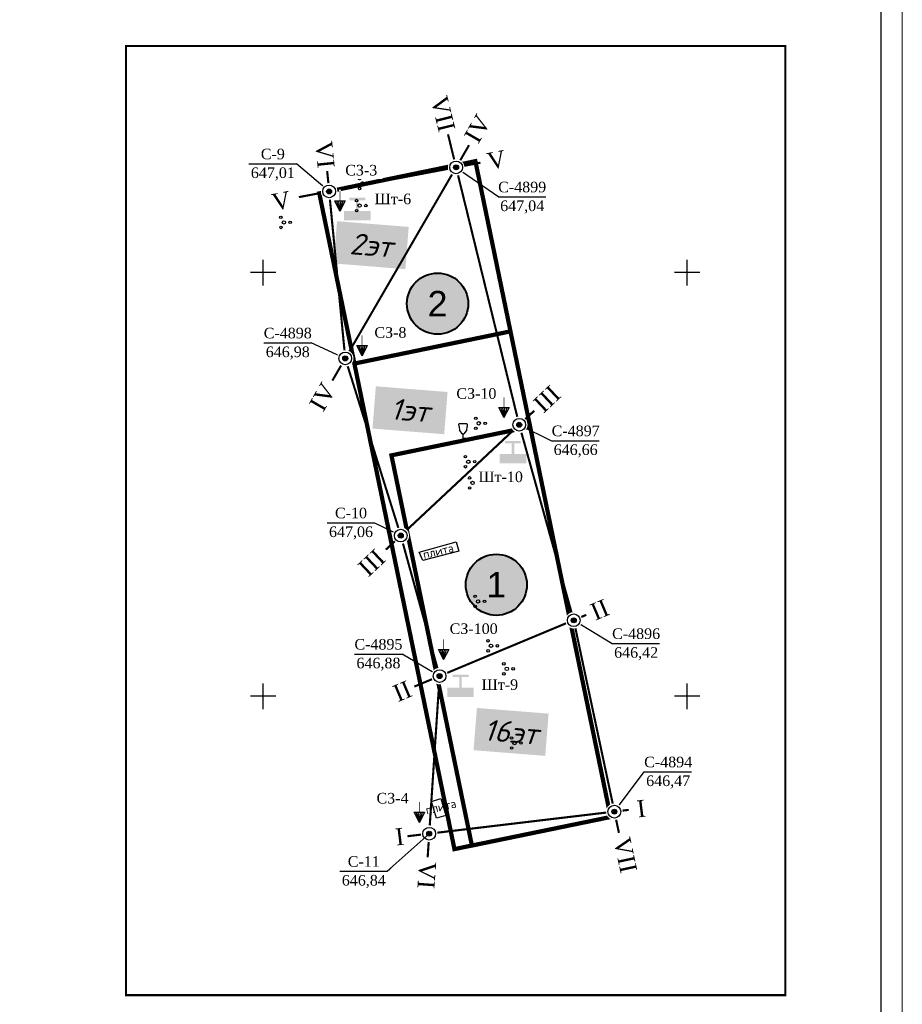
# Model space of a CAD drawing. Header units: millimetres. Extents: x -56135 to 1694203, y -446411 to -23139.
# Tile 46 of 256: x 301200 to 322021, y -146001 to -122766. Entities that reach past the tile are written whole.
import ezdxf
from ezdxf.enums import TextEntityAlignment as Align

# ---------------------------------------------------------------- set-up
doc = ezdxf.new("R2010")
doc.units = ezdxf.units.MM
doc.set_wipeout_variables(frame=1)
for name, color, linetype in [('_ГП_новая_посадка', 7, 'Continuous'), ('GRID', 7, 'Continuous'), ('Opyty', 180, 'Continuous'), ('Skv 2024', 7, 'Continuous'), ('zonder', 7, 'Continuous'), ('Деревья_мелколиственные', 7, 'Continuous'), ('Кусты_отдельно_стоящие', 7, 'Continuous'), ('ТОЛСТЫЕ_ОСНОВНЫЕ', 6, 'Continuous'), ('экспликация', 160, 'Continuous'), ('Этажность', 7, 'Continuous'), ('╤╖ъшс░ф√ 2014', 7, 'Continuous')]:
    doc.layers.add(name, color=color, linetype=linetype)
doc.layers.add('Vidovoe okno', color=7, linetype='Continuous', plot=False)
doc.layers.add('ТОНКИЕ', color=7, linetype='Continuous', lineweight=9)
doc.layers.add('штрих тротуар общий', color=251, linetype='Continuous', lineweight=13)
doc.styles.get("Standard").update_dxf_attribs({"font": 'arial.ttf'})
doc.styles.add('TOPO_D431', font='txt')
doc.styles.add('ГОСТ 2.304', font='GOST_Common.ttf')
doc.styles.add('ГП  К-2 по ППТ$0$Надпись', font='arial.ttf', dxfattribs={"height": 1})
doc.styles.add('СПДС', font='isocpeui.ttf')
doc.styles.add('стиль1', font='arial.ttf')

# ---------------------------------------------------------------- blocks, each defined once
blk = doc.blocks.new('*U42')
at = {"layer": 'ТОЛСТЫЕ_ОСНОВНЫЕ', "color": 6}
blk.add_lwpolyline([(20, 5), (1256, 5), (1256, 589), (20, 589)], close=True, dxfattribs=at)
at = {"layer": 'ТОНКИЕ'}
blk.add_lwpolyline([(0, 0), (1261, 0), (1261, 594), (0, 594)], close=True, dxfattribs=at)
blk = doc.blocks.new('71211600')
at = {"color": 0, "linetype": 'Continuous', "lineweight": -2}
for centre, radius in [((-0.71, 1.18), 0.3), ((0, 0), 0.4), ((1.5, 0), 0.3), ((-0.69, -1.19), 0.3)]:
    blk.add_circle(centre, radius, dxfattribs=at)
blk = doc.blocks.new('13110000')
at = {"color": 0, "linetype": 'Continuous', "lineweight": -2}
for points in [[(0, -3.03), (0, 2.99)], [(2.98, 0), (-2.98, 0)]]:
    blk.add_lwpolyline(points, dxfattribs=at)
at = {"color": 0, "linetype": 'Continuous', "lineweight": -2, "style": 'TOPO_D431'}
blk.add_attdef('X_TOP', text='', height=2, dxfattribs=at).set_placement((0.17, 3.63), align=Align.BOTTOM_CENTER)
blk.add_attdef('Y_LEFT', text='', height=2, dxfattribs=at).set_placement((-4.63, -0.92), align=Align.RIGHT)
blk.add_attdef('Y_RIGHT', (6.2, -0.69), '', height=2, dxfattribs=at)
blk.add_attdef('X_DOWN', text='', height=2, dxfattribs=at).set_placement((0, -5.33), align=Align.TOP_CENTER)
blk = doc.blocks.new('71133200')
at = {"color": 0, "linetype": 'Continuous', "lineweight": -2}
for p, q in [((-0.92, 3.56), (-1.02, 3.36)), ((-0.98, 2.86), (-1.02, 3.36)), ((-0.98, 2.86), (-0.86, 1.88)), ((-0.92, 3.56), (0.88, 3.56)), ((0.86, 1.88), (0.98, 2.86)), ((0.88, 3.56), (0.96, 3.4)), ((0.96, 3.4), (0.98, 2.86)), ((-0.86, 1.88), (-0.37, 1.29)), ((-0.37, 1.29), (0, 1.04)), ((0, 1.04), (0.4, 1.32)), ((0, 0), (0, 1.04)), ((0.8, 0), (0, 0)), ((0.4, 1.32), (0.86, 1.88))]:
    blk.add_line(p, q, dxfattribs=at)
at = {"color": 0, "linetype": 'Continuous', "lineweight": -2, "style": 'TOPO_D431'}
blk.add_attdef('Z', (1.95, 0.03), '', height=2, dxfattribs=at)
blk = doc.blocks.new('ГП  К-2 по ППТ$0$экспл')
at = {"layer": 'экспликация', "linetype": 'Continuous', "lineweight": 30, "true_color": 0xffffff}
h = blk.add_hatch(color=7, dxfattribs=at)
edge = h.paths.add_edge_path()
edge.add_arc((0, 0), 3.61, 0, 360)
at = {"layer": 'экспликация', "linetype": 'Continuous', "lineweight": 40}
blk.add_circle((0, 0), 3.61, dxfattribs=at)
at = {"layer": 'экспликация', "linetype": 'ByBlock', "lineweight": 15, "style": 'стиль1'}
blk.add_attdef('1', text='', height=4, dxfattribs=at).set_placement((0, 0), align=Align.MIDDLE_CENTER)
blk = doc.blocks.new('A$C53583B75')
at = {"layer": '╤╖ъшс░ф√ 2014', "color": 242}
for p, q in [((1.2, 0), (0, 2.4)), ((0, 2.4), (2.4, 2.4)), ((1.2, 0), (0.48, 2.4)), ((1.2, 0), (0.96, 2.4)), ((2.4, 2.4), (1.2, 0)), ((1.2, 0), (1.44, 2.4)), ((1.2, 0), (1.92, 2.4))]:
    blk.add_line(p, q, dxfattribs=at)
at = {"layer": '╤╖ъшс░ф√ 2014', "color": 242, "linetype": 'ByBlock', "const_width": 0.12}
blk.add_lwpolyline([(1.2, 2.4), (1.2, 4.8)], dxfattribs=at)
blk = doc.blocks.new('план')
at = {"layer": 'Opyty', "linetype": 'ByBlock'}
h = blk.add_hatch(color=0, dxfattribs=at)
h.paths.add_polyline_path([(2348802.95, 659828.58), (2348802.95, 659827.48), (2348806.08, 659827.48), (2348806.08, 659828.58)])
h.paths.add_polyline_path([(2348804.67, 659829.83), (2348805.45, 659829.83), (2348805.45, 659830.14), (2348803.58, 659830.14), (2348803.58, 659829.83), (2348804.36, 659829.83), (2348804.36, 659828.58), (2348804.67, 659828.58)])
at = {"color": 1, "const_width": 0.25}
for points in [[(2348796.86, 659866.31), (2348805.26, 659832.04)], [(2348784.74, 659839.87), (2348791.29, 659818.96)], [(2348805.26, 659832.04), (2348811.69, 659808.97)], [(2348811.69, 659808.97), (2348817.02, 659783.89)]]:
    blk.add_lwpolyline(points, dxfattribs=at)
for points, elevation in [([(2348800.69, 659862.96), (2348779.27, 659858.9)], 647.34), ([(2348795.87, 659802.39), (2348794.46, 659780.99)], 0.3)]:
    blk.add_lwpolyline(points, dxfattribs=dict(at, elevation=elevation))
for points, elevation in [([(2348793.45, 659817.01), (2348797.82, 659818.21), (2348798.13, 659817.11), (2348793.89, 659816.03), (2348793.45, 659817.01)], 647.11), ([(2348794.91, 659787.58), (2348796.03, 659787.93), (2348796.6, 659785.93), (2348795.5, 659785.63), (2348794.91, 659787.58)], 646.92)]:
    blk.add_lwpolyline(points, dxfattribs=dict(elevation=elevation))
at = {"layer": '_ГП_новая_посадка', "const_width": 0.5}
for points in [[(2348781.68, 659859.34), (2348800.09, 659863.14), (2348816.04, 659785.76), (2348797.62, 659781.97)], [(2348785.82, 659839.26), (2348804.23, 659843.06), (2348800.09, 659863.14), (2348781.68, 659859.34)], [(2348806.55, 659831.8), (2348790.19, 659828.43), (2348799.68, 659782.39), (2348816.04, 659785.76)]]:
    blk.add_lwpolyline(points, close=True, dxfattribs=at)
at = {"layer": 'Vidovoe okno', "linetype": 'ByBlock', "const_width": 0.25}
blk.add_lwpolyline([(2348758.89, 659764.74), (2348836.64, 659764.74), (2348836.64, 659876.74), (2348758.89, 659876.74)], close=True, dxfattribs=at)
at = {"layer": 'GRID', "color": 3, "xscale": 0.5, "yscale": 0.5, "zscale": 0.5}
for p in [(2348775.07, 659850), (2348825.07, 659850), (2348775.07, 659800), (2348825.07, 659800)]:
    blk.add_blockref('13110000', p, dxfattribs=at)
at = {"layer": 'Деревья_мелколиственные', "color": 0, "xscale": 0.5, "yscale": 0.5, "zscale": 0.5}
blk.add_blockref('71133200', (2348798.65, 659830.42, 646.85), dxfattribs=at)
at = {"layer": 'Кусты_отдельно_стоящие', "color": 0, "xscale": 0.5, "yscale": 0.5, "zscale": 0.5}
for p in [(2348786.78, 659860.51, -0.4), (2348786.43, 659857.9, 647.02), (2348777.5, 659855.92, 646.96), (2348800.49, 659832.21, 646.88), (2348799.26, 659827.68, 646.74), (2348799.76, 659825.18, 646.78), (2348800.41, 659811.2, 646.7), (2348801.93, 659805.96, 646.88), (2348803.8, 659803.24, 646.61), (2348804.71, 659794.49, 646.66)]:
    blk.add_blockref('71211600', p, dxfattribs=at)
at = {"layer": 'штрих тротуар общий', "linetype": 'ByBlock', "lineweight": 15}
ref = blk.add_blockref('ГП  К-2 по ППТ$0$экспл', (2348802.56, 659813.16), dxfattribs=at)
ref.add_attrib('1', '1', dxfattribs={"layer": 'экспликация', "linetype": 'ByBlock', "lineweight": 15, "height": 3, "style": 'ГП  К-2 по ППТ$0$Надпись'}).set_placement((2348802.56, 659813.16), align=Align.MIDDLE_CENTER)
at = {"layer": 'экспликация', "linetype": 'ByBlock', "lineweight": 15}
ref = blk.add_blockref('ГП  К-2 по ППТ$0$экспл', (2348795.63, 659846.33), dxfattribs=at)
ref.add_attrib('1', '2', dxfattribs={"linetype": 'ByBlock', "lineweight": 15, "height": 3, "style": 'ГП  К-2 по ППТ$0$Надпись'}).set_placement((2348795.63, 659846.33), align=Align.MIDDLE_CENTER)
at = {"char_height": 1, "attachment_point": 1, "rotation": 13.4839, "style": 'ГОСТ 2.304'}
for insert in [(2348793.81, 659817.18), (2348794.12, 659787.03)]:
    blk.add_mtext_dynamic_manual_height_columns('плита', width=4.1847, gutter_width=5, heights=[0], dxfattribs=dict(at, insert=insert))
at = {"layer": 'Этажность', "char_height": 2.5, "attachment_point": 5, "rotation": 355.4689, "line_spacing_factor": 0.444444, "style": 'СПДС', "bg_fill": 1, "box_fill_scale": 1.5, "bg_fill_color": 7, "bg_fill_true_color": 16777215, "bg_fill_transparency": 0}
for s, insert in [('2эт', (2348787.8, 659853.23)), ('1эт', (2348792.38, 659833.75)), ('16эт', (2348804.3, 659795.8))]:
    blk.add_mtext_dynamic_manual_height_columns(s, width=5.9825, gutter_width=12.5, heights=[0], dxfattribs=dict(at, insert=insert))
for points in [[(2348795.39, 659866.05), (2348794.22, 659870.83), (2348797.06, 659871.53), (2348798.24, 659866.75)], [(2348781.04, 659861.9), (2348780.65, 659865.8), (2348783.56, 659866.09), (2348783.95, 659862.19)], [(2348778.99, 659857.33), (2348775.92, 659856.73), (2348775.36, 659859.6), (2348778.42, 659860.2)], [(2348784.25, 659836.15), (2348782.29, 659832.75), (2348779.75, 659834.2), (2348781.7, 659837.6)], [(2348790.01, 659815.76), (2348787.52, 659813.42), (2348785.52, 659815.55), (2348788.01, 659817.89)], [(2348793.05, 659799.67), (2348790.82, 659798.73), (2348789.68, 659801.43), (2348791.91, 659802.37)], [(2348792.18, 659782.09), (2348790.28, 659781.85), (2348789.92, 659784.76), (2348791.83, 659784.99)], [(2348792.73, 659777.12), (2348793.02, 659781.03), (2348795.93, 659780.82), (2348795.65, 659776.91)]]:
    blk.add_wipeout(points)
for points, layer in [([(2348774.63, 659839.21), (2348774.63, 659844.21), (2348781.23, 659844.21), (2348781.23, 659839.21)], 'Skv 2024'), ([(2348786.73, 659840.07), (2348787.53, 659841.47), (2348786.84, 659841.47), (2348786.84, 659842.72), (2348786.62, 659842.72), (2348786.62, 659841.47), (2348785.97, 659841.47)], 'zonder')]:
    blk.add_wipeout(points).dxf.layer = layer
at = {"color": 1, "const_width": 0.25}
for points, elevation in [([(2348807.04, 659833.7), (2348789.52, 659817.3)], 647.11), ([(2348818.18, 659786.6), (2348792.08, 659783.49)], 0.3)]:
    blk.add_lwpolyline(points, dxfattribs=dict(at, elevation=elevation))
for points in [[(2348791.29, 659818.96), (2348795.87, 659802.39)], [(2348813.17, 659809.61), (2348792.89, 659801.15)]]:
    blk.add_lwpolyline(points, dxfattribs=at)
at = {"layer": 'Skv 2024', "color": 5}
for points in [[(2348775.13, 659841.71), (2348780.73, 659841.71)], [(2348784.74, 659839.87), (2348780.73, 659841.71)]]:
    blk.add_lwpolyline(points, dxfattribs=at)
at = {"layer": 'zonder', "linetype": 'ByBlock', "xscale": 0.5, "yscale": 0.5, "zscale": 0.5}
blk.add_blockref('A$C53583B75', (2348786.12, 659840.18, 58.3), dxfattribs=at)
at = {"color": 1, "char_height": 2, "width": 4.3261, "attachment_point": 1}
for s, insert, rotation in [('{\\fTimes New Roman|b0|i0|c0|p18;VII\\fTimes New Roman|b0|i0|c204|p18;       }', (2348796.74, 659871), 283.8319), ('{\\fTimes New Roman|b0|i0|c0|p18;VI\\fTimes New Roman|b0|i0|c204|p18;       }', (2348783.18, 659865.6), 275.7017), ('{\\fTimes New Roman|b0|i0|c0|p18;V\\fTimes New Roman|b0|i0|c204|p18;       }', (2348775.93, 659859.22), 11.086), ('{\\fTimes New Roman|b0|i0|c204|p18;I\\fTimes New Roman|b0|i0|c0|p18;V\\fTimes New Roman|b0|i0|c204|p18;       }', (2348780.4, 659834.45), 60.1502), ('\\fTimes New Roman|b0|i0|c204|p18;III       ', (2348786.07, 659815.45), 43.1802), ('\\fTimes New Roman|b0|i0|c204|p18;II       ', (2348790.16, 659801.14), 22.9073), ('\\fTimes New Roman|b0|i0|c204|p18;I       ', (2348790.54, 659784.38), 6.9507), ('{\\fTimes New Roman|b0|i0|c0|p18;VI\\fTimes New Roman|b0|i0|c204|p18;       }', (2348795.47, 659780.4), 265.8421)]:
    blk.add_mtext(s, dxfattribs=dict(at, insert=insert, rotation=rotation))
at = {"layer": 'Skv 2024', "color": 5, "char_height": 1.25, "width": 6.6916, "attachment_point": 5}
for s, insert in [('\\fTimes New Roman Cyr|b0|i0|c204|p18;С-4898', (2348777.96, 659842.85)), ('{\\fTimes New Roman|b0|i0|c204|p18;646,98}', (2348777.96, 659840.5))]:
    blk.add_mtext(s, dxfattribs=dict(at, insert=insert))
blk.add_wipeout([(2348802.52, 659867.79), (2348800.57, 659864.39), (2348798.03, 659865.84), (2348799.98, 659869.25)])
for points, layer in [([(2348772.87, 659860.33), (2348772.87, 659865.33), (2348779.48, 659865.33), (2348779.48, 659860.33)], 'Skv 2024'), ([(2348784.08, 659863.08), (2348789.12, 659863.08), (2348789.12, 659861.05), (2348784.08, 659861.05)], 'zonder')]:
    blk.add_wipeout(points).dxf.layer = layer
for points, z in [([(2348782.09, 659817.97), (2348782.09, 659822.97), (2348788.7, 659822.97), (2348788.7, 659817.97)], 647.11), ([(2348783.59, 659776.85), (2348783.59, 659781.85), (2348790.2, 659781.85), (2348790.2, 659776.85)], 0.3)]:
    blk.add_wipeout(points).translate(0, 0, z).dxf.layer = 'Skv 2024'
at = {"layer": 'Skv 2024', "color": 6}
blk.add_lwpolyline([(2348773.37, 659862.83), (2348778.98, 659862.83)], dxfattribs=at)
for points, elevation in [([(2348782.84, 659859.58), (2348778.98, 659862.83)], 647.34), ([(2348782.59, 659820.47), (2348788.2, 659820.47)], 647.11), ([(2348788.2, 659820.47), (2348791.29, 659818.96)], 647.11), ([(2348784.09, 659779.35), (2348789.7, 659779.35)], 0.3)]:
    blk.add_lwpolyline(points, dxfattribs=dict(at, elevation=elevation))
at = {"color": 1, "insert": (2348798.68, 659866.09), "char_height": 2, "width": 4.3261, "attachment_point": 1, "rotation": 60.1502}
blk.add_mtext('{\\fTimes New Roman|b0|i0|c204|p18;I\\fTimes New Roman|b0|i0|c0|p18;V\\fTimes New Roman|b0|i0|c204|p18;       }', dxfattribs=at)
at = {"layer": 'Skv 2024', "color": 6, "char_height": 1.25, "width": 6.6916, "attachment_point": 5}
for s, insert in [('{\\fTimes New Roman Cyr|b0|i0|c204|p18;С-9}', (2348776.2, 659863.98)), ('{\\fTimes New Roman|b0|i0|c204|p18;6\\fTimes New Roman|b0|i0|c0|p18;4\\fTimes New Roman|b0|i0|c204|p18;7,01}', (2348776.2, 659861.63)), ('{\\fTimes New Roman Cyr|b0|i0|c204|p18;С-\\fTimes New Roman Cyr|b0|i0|c0|p18;10}', (2348785.42, 659821.62, 647.11)), ('{\\fTimes New Roman|b0|i0|c204|p18;6\\fTimes New Roman|b0|i0|c0|p18;4\\fTimes New Roman|b0|i0|c204|p18;7,\\fTimes New Roman|b0|i0|c0|p18;0\\fTimes New Roman|b0|i0|c204|p18;6}', (2348785.42, 659819.27, 647.11)), ('{\\fTimes New Roman Cyr|b0|i0|c204|p18;С-\\fTimes New Roman Cyr|b0|i0|c0|p18;1\\fTimes New Roman Cyr|b0|i0|c204|p18;1}', (2348786.93, 659780.5, 0.3)), ('{\\fTimes New Roman|b0|i0|c204|p18;6\\fTimes New Roman|b0|i0|c0|p18;4\\fTimes New Roman|b0|i0|c204|p18;6,8\\fTimes New Roman|b0|i0|c0|p18;4}', (2348786.93, 659778.15, 0.3))]:
    blk.add_mtext(s, dxfattribs=dict(at, insert=insert))
at = {"layer": 'zonder', "color": 242, "insert": (2348786.63, 659862.07, -647.34), "char_height": 1.25, "width": 6.6916, "attachment_point": 5}
blk.add_mtext('{\\fTimes New Roman Cyr|b0|i0|c204|p18;СЗ-3}', dxfattribs=at)
for points in [[(2348810.68, 659835.1), (2348808.19, 659832.76), (2348806.18, 659834.89), (2348808.68, 659837.23)], [(2348816.33, 659809.29), (2348814.1, 659808.34), (2348812.96, 659811.04), (2348815.19, 659811.98)], [(2348820.67, 659785.4), (2348818.76, 659785.17), (2348818.41, 659788.08), (2348820.31, 659788.31)], [(2348816.82, 659778.63), (2348815.79, 659783.44), (2348818.65, 659784.05), (2348819.68, 659779.24)]]:
    blk.add_wipeout(points)
for points, layer in [([(2348785.33, 659802.48), (2348785.33, 659807.48), (2348791.94, 659807.48), (2348791.94, 659802.48)], 'Skv 2024'), ([(2348787.52, 659843.92), (2348792.56, 659843.92), (2348792.56, 659841.9), (2348787.52, 659841.89)], 'zonder'), ([(2348803.46, 659832.78), (2348804.26, 659834.18), (2348803.57, 659834.18), (2348803.58, 659835.43), (2348803.35, 659835.43), (2348803.35, 659834.18), (2348802.71, 659834.18)], 'zonder'), ([(2348800.08, 659826.88), (2348806.13, 659826.88), (2348806.13, 659824.86), (2348800.08, 659824.85)], 'zonder'), ([(2348800.49, 659802.36), (2348805.54, 659802.36), (2348805.54, 659800.34), (2348800.49, 659800.34)], 'zonder')]:
    blk.add_wipeout(points).dxf.layer = layer
blk.add_wipeout([(2348794.21, 659784.66), (2348794.39, 659784.73), (2348794.59, 659784.76), (2348794.73, 659784.76), (2348794.9, 659784.73), (2348795.07, 659784.66), (2348795.2, 659784.59), (2348795.32, 659784.49), (2348795.44, 659784.35), (2348795.52, 659784.21), (2348795.58, 659784.05), (2348795.61, 659783.89), (2348795.61, 659783.73), (2348795.59, 659783.55), (2348795.54, 659783.42), (2348795.5, 659783.32), (2348795.41, 659783.19), (2348795.33, 659783.1), (2348795.24, 659783.02), (2348795.14, 659782.95), (2348795.02, 659782.89), (2348794.92, 659782.86), (2348794.8, 659782.83), (2348794.67, 659782.82), (2348794.54, 659782.82), (2348794.42, 659782.84), (2348794.3, 659782.88), (2348794.18, 659782.93), (2348794.07, 659783), (2348793.98, 659783.08), (2348793.88, 659783.18), (2348793.82, 659783.27), (2348793.76, 659783.37), (2348793.72, 659783.49), (2348793.69, 659783.62), (2348793.67, 659783.75), (2348793.67, 659783.89), (2348793.7, 659784.02), (2348793.74, 659784.14), (2348793.79, 659784.25), (2348793.85, 659784.35), (2348793.92, 659784.45), (2348794, 659784.52), (2348794.08, 659784.58), (2348794.14, 659784.63)]).translate(0, 0, 0.3).dxf.layer = 'Skv 2024'
at = {"layer": 'Skv 2024'}
blk.add_hatch(color=6, dxfattribs=at).paths.add_polyline_path([(2348794.94, 659783.79, 1), (2348794.35, 659783.79, 1)])
at = {"layer": 'Skv 2024', "color": 5}
for points in [[(2348785.83, 659804.98), (2348791.44, 659804.98)], [(2348795.87, 659802.39), (2348791.44, 659804.98)]]:
    blk.add_lwpolyline(points, dxfattribs=at)
at = {"layer": 'Skv 2024', "color": 6, "elevation": 0.3}
blk.add_lwpolyline([(2348789.7, 659779.35), (2348794.64, 659783.79)], dxfattribs=at)
at = {"layer": 'Skv 2024', "color": 6}
for radius in [0.75, 0.293]:
    blk.add_circle((2348794.64, 659783.79, 0.3), radius, dxfattribs=at)
at = {"layer": 'zonder', "linetype": 'ByBlock', "xscale": 0.5, "yscale": 0.5, "zscale": 0.5}
blk.add_blockref('A$C53583B75', (2348802.86, 659832.89, 58.3), dxfattribs=at)
at = {"color": 1, "char_height": 2, "width": 4.3261, "attachment_point": 1}
for s, insert, rotation in [('\\fTimes New Roman|b0|i0|c204|p18;III       ', (2348806.74, 659834.78), 43.1802), ('\\fTimes New Roman|b0|i0|c204|p18;II       ', (2348813.44, 659810.75), 22.9073), ('\\fTimes New Roman|b0|i0|c204|p18;I       ', (2348819.03, 659787.69), 6.9507), ('{\\fTimes New Roman|b0|i0|c0|p18;VII\\fTimes New Roman|b0|i0|c204|p18;       }', (2348818.32, 659783.53), 282.0829)]:
    blk.add_mtext(s, dxfattribs=dict(at, insert=insert, rotation=rotation))
at = {"layer": 'Opyty', "color": 0, "char_height": 1.25, "width": 6.6916, "attachment_point": 5}
for s, insert in [('{\\fTimes New Roman Cyr|b0|i0|c204|p18;Шт-10}', (2348803.07, 659825.89)), ('{\\fTimes New Roman Cyr|b0|i0|c204|p18;Шт-9}', (2348802.98, 659801.37))]:
    blk.add_mtext(s, dxfattribs=dict(at, insert=insert))
at = {"layer": 'Skv 2024', "color": 5, "char_height": 1.25, "width": 6.6916, "attachment_point": 5}
for s, insert in [('\\fTimes New Roman Cyr|b0|i0|c204|p18;С-4895', (2348788.66, 659806.13)), ('{\\fTimes New Roman|b0|i0|c204|p18;646,88}', (2348788.66, 659803.78))]:
    blk.add_mtext(s, dxfattribs=dict(at, insert=insert))
at = {"layer": 'zonder', "color": 242, "insert": (2348790.07, 659842.92, -647.34), "char_height": 1.25, "width": 6.6916, "attachment_point": 5}
blk.add_mtext('{\\fTimes New Roman Cyr|b0|i0|c204|p18;СЗ-8}', dxfattribs=at)
blk.add_wipeout([(2348804.37, 659862.17), (2348801.31, 659861.57), (2348800.75, 659864.44), (2348803.81, 659865.04)])
for points, layer in [([(2348808.58, 659827.66), (2348808.58, 659832.66), (2348815.19, 659832.66), (2348815.19, 659827.66)], 'Skv 2024'), ([(2348819.5, 659788.59), (2348819.5, 659793.59), (2348826.1, 659793.59), (2348826.1, 659788.59)], 'Skv 2024'), ([(2348784.12, 659857.13), (2348784.92, 659858.53), (2348784.24, 659858.53), (2348784.24, 659859.79), (2348784.01, 659859.79), (2348784.01, 659858.53), (2348783.37, 659858.53)], 'zonder')]:
    blk.add_wipeout(points).dxf.layer = layer
blk.add_wipeout([(2348790.86, 659819.83), (2348791.04, 659819.9), (2348791.24, 659819.93), (2348791.38, 659819.93), (2348791.55, 659819.9), (2348791.72, 659819.84), (2348791.85, 659819.76), (2348791.97, 659819.66), (2348792.09, 659819.52), (2348792.18, 659819.38), (2348792.23, 659819.22), (2348792.26, 659819.06), (2348792.27, 659818.9), (2348792.24, 659818.72), (2348792.2, 659818.59), (2348792.15, 659818.49), (2348792.06, 659818.36), (2348791.98, 659818.27), (2348791.89, 659818.19), (2348791.79, 659818.13), (2348791.67, 659818.06), (2348791.57, 659818.03), (2348791.45, 659818), (2348791.32, 659817.99), (2348791.2, 659817.99), (2348791.07, 659818.01), (2348790.95, 659818.05), (2348790.83, 659818.1), (2348790.72, 659818.17), (2348790.63, 659818.25), (2348790.54, 659818.35), (2348790.47, 659818.44), (2348790.42, 659818.54), (2348790.37, 659818.66), (2348790.34, 659818.79), (2348790.32, 659818.92), (2348790.33, 659819.06), (2348790.35, 659819.19), (2348790.39, 659819.31), (2348790.44, 659819.42), (2348790.5, 659819.52), (2348790.57, 659819.62), (2348790.65, 659819.69), (2348790.73, 659819.75), (2348790.79, 659819.8)]).translate(0, 0, 647.11).dxf.layer = 'Skv 2024'
at = {"layer": 'Opyty', "linetype": 'ByBlock'}
h = blk.add_hatch(color=0, dxfattribs=at)
h.paths.add_polyline_path([(2348784.61, 659857.27), (2348784.61, 659856.18), (2348787.74, 659856.18), (2348787.74, 659857.27)])
h.paths.add_polyline_path([(2348786.33, 659858.52), (2348787.11, 659858.52), (2348787.11, 659858.83), (2348785.24, 659858.83), (2348785.24, 659858.52), (2348786.02, 659858.52), (2348786.02, 659857.27), (2348786.33, 659857.27)])
at = {"layer": 'Skv 2024'}
blk.add_hatch(color=6, dxfattribs=at).paths.add_polyline_path([(2348791.59, 659818.96, 1), (2348791, 659818.96, 1)])
at = {"color": 1, "const_width": 0.25}
blk.add_lwpolyline([(2348782.61, 659861.98), (2348784.74, 659839.87)], dxfattribs=at)
at = {"layer": 'Skv 2024', "color": 5}
for points in [[(2348805.26, 659832.04), (2348809.08, 659830.16)], [(2348809.08, 659830.16), (2348814.69, 659830.16)], [(2348816.48, 659786.39), (2348820, 659791.09)], [(2348820, 659791.09), (2348825.6, 659791.09)]]:
    blk.add_lwpolyline(points, dxfattribs=at)
at = {"layer": 'Skv 2024', "color": 6}
for radius in [0.75, 0.293]:
    blk.add_circle((2348791.29, 659818.96, 647.11), radius, dxfattribs=at)
at = {"layer": 'zonder', "linetype": 'ByBlock', "xscale": 0.5, "yscale": 0.5, "zscale": 0.5}
blk.add_blockref('A$C53583B75', (2348783.52, 659857.25, 58.3), dxfattribs=at)
at = {"color": 1, "insert": (2348801.32, 659864.06), "char_height": 2, "width": 4.3261, "attachment_point": 1, "rotation": 11.086}
blk.add_mtext('{\\fTimes New Roman|b0|i0|c0|p18;V\\fTimes New Roman|b0|i0|c204|p18;       }', dxfattribs=at)
at = {"layer": 'Skv 2024', "color": 5, "char_height": 1.25, "width": 6.6916, "attachment_point": 5}
for s, insert in [('\\fTimes New Roman Cyr|b0|i0|c204|p18;С-4897', (2348811.92, 659831.31)), ('{\\fTimes New Roman|b0|i0|c204|p18;646,66}', (2348811.92, 659828.96)), ('\\fTimes New Roman Cyr|b0|i0|c204|p18;С-4894', (2348822.83, 659792.24)), ('{\\fTimes New Roman|b0|i0|c204|p18;646,47}', (2348822.83, 659789.89))]:
    blk.add_mtext(s, dxfattribs=dict(at, insert=insert))
for points, layer in [([(2348802.27, 659856.44), (2348802.27, 659861.44), (2348808.88, 659861.44), (2348808.88, 659856.44)], 'Skv 2024'), ([(2348815.71, 659803.74), (2348815.71, 659808.74), (2348822.32, 659808.74), (2348822.32, 659803.74)], 'Skv 2024'), ([(2348795.44, 659803.26), (2348795.62, 659803.33), (2348795.82, 659803.36), (2348795.96, 659803.36), (2348796.13, 659803.33), (2348796.3, 659803.26), (2348796.43, 659803.19), (2348796.55, 659803.09), (2348796.67, 659802.95), (2348796.75, 659802.81), (2348796.81, 659802.65), (2348796.84, 659802.49), (2348796.84, 659802.33), (2348796.82, 659802.15), (2348796.77, 659802.02), (2348796.73, 659801.92), (2348796.64, 659801.79), (2348796.56, 659801.7), (2348796.47, 659801.62), (2348796.37, 659801.55), (2348796.25, 659801.49), (2348796.15, 659801.46), (2348796.03, 659801.43), (2348795.9, 659801.42), (2348795.78, 659801.42), (2348795.65, 659801.44), (2348795.53, 659801.48), (2348795.41, 659801.53), (2348795.3, 659801.6), (2348795.21, 659801.68), (2348795.12, 659801.78), (2348795.05, 659801.87), (2348794.99, 659801.97), (2348794.95, 659802.09), (2348794.92, 659802.22), (2348794.9, 659802.35), (2348794.91, 659802.49), (2348794.93, 659802.62), (2348794.97, 659802.74), (2348795.02, 659802.85), (2348795.08, 659802.95), (2348795.15, 659803.04), (2348795.23, 659803.12), (2348795.31, 659803.18), (2348795.37, 659803.23)], 'Skv 2024'), ([(2348797.65, 659836.72), (2348802.69, 659836.72), (2348802.69, 659834.7), (2348797.65, 659834.69)], 'zonder'), ([(2348796.34, 659804.21), (2348797.14, 659805.61), (2348796.45, 659805.61), (2348796.46, 659806.87), (2348796.23, 659806.87), (2348796.23, 659805.61), (2348795.59, 659805.61)], 'zonder'), ([(2348793.48, 659785.01), (2348794.28, 659786.41), (2348793.59, 659786.41), (2348793.59, 659787.67), (2348793.37, 659787.67), (2348793.37, 659786.41), (2348792.72, 659786.41)], 'zonder')]:
    blk.add_wipeout(points).dxf.layer = layer
at = {"layer": 'Opyty', "linetype": 'ByBlock'}
h = blk.add_hatch(color=0, dxfattribs=at)
h.paths.add_polyline_path([(2348796.78, 659801.01), (2348796.78, 659799.92), (2348799.9, 659799.92), (2348799.9, 659801.01)])
h.paths.add_polyline_path([(2348798.49, 659802.26), (2348799.28, 659802.26), (2348799.28, 659802.57), (2348797.4, 659802.57), (2348797.4, 659802.26), (2348798.18, 659802.26), (2348798.18, 659801.01), (2348798.49, 659801.01)])
at = {"layer": 'Skv 2024'}
blk.add_hatch(color=5, dxfattribs=at).paths.add_polyline_path([(2348796.17, 659802.39, 1), (2348795.58, 659802.39, 1)])
at = {"layer": 'Skv 2024', "color": 5}
for points in [[(2348797.82, 659862.41), (2348802.84, 659858.94)], [(2348802.77, 659858.94), (2348808.38, 659858.94)], [(2348811.69, 659808.97), (2348816.21, 659806.24)], [(2348816.21, 659806.24), (2348821.82, 659806.24)]]:
    blk.add_lwpolyline(points, dxfattribs=at)
for radius in [0.75, 0.293]:
    blk.add_circle((2348795.87, 659802.39), radius, dxfattribs=at)
at = {"layer": 'zonder', "linetype": 'ByBlock', "xscale": 0.5, "yscale": 0.5, "zscale": 0.5}
for p in [(2348795.74, 659804.33, 58.3), (2348792.88, 659785.12, 58.3)]:
    blk.add_blockref('A$C53583B75', p, dxfattribs=at)
at = {"layer": 'Skv 2024', "color": 5, "char_height": 1.25, "width": 6.6916, "attachment_point": 5}
for s, insert in [('\\fTimes New Roman Cyr|b0|i0|c204|p18;С-4899', (2348805.61, 659860.08)), ('{\\fTimes New Roman|b0|i0|c204|p18;647,04}', (2348805.61, 659857.73)), ('\\fTimes New Roman Cyr|b0|i0|c204|p18;С-4896', (2348819.05, 659807.38)), ('{\\fTimes New Roman|b0|i0|c204|p18;646,42}', (2348819.05, 659805.03))]:
    blk.add_mtext(s, dxfattribs=dict(at, insert=insert))
at = {"layer": 'zonder', "color": 242, "insert": (2348800.21, 659835.72, -647.34), "char_height": 1.25, "width": 6.6916, "attachment_point": 5}
blk.add_mtext('{\\fTimes New Roman Cyr|b0|i0|c204|p18;СЗ-10}', dxfattribs=at)
for points, layer in [([(2348804.83, 659832.91), (2348805.01, 659832.98), (2348805.21, 659833.01), (2348805.35, 659833.01), (2348805.52, 659832.98), (2348805.69, 659832.91), (2348805.82, 659832.83), (2348805.94, 659832.74), (2348806.06, 659832.6), (2348806.14, 659832.45), (2348806.2, 659832.3), (2348806.23, 659832.13), (2348806.23, 659831.97), (2348806.2, 659831.8), (2348806.16, 659831.67), (2348806.11, 659831.57), (2348806.03, 659831.44), (2348805.94, 659831.34), (2348805.85, 659831.26), (2348805.76, 659831.2), (2348805.64, 659831.14), (2348805.54, 659831.1), (2348805.42, 659831.08), (2348805.29, 659831.06), (2348805.16, 659831.07), (2348805.04, 659831.09), (2348804.92, 659831.13), (2348804.8, 659831.18), (2348804.69, 659831.25), (2348804.6, 659831.33), (2348804.5, 659831.43), (2348804.44, 659831.52), (2348804.38, 659831.62), (2348804.34, 659831.73), (2348804.3, 659831.86), (2348804.29, 659832), (2348804.29, 659832.14), (2348804.32, 659832.27), (2348804.35, 659832.39), (2348804.4, 659832.5), (2348804.47, 659832.6), (2348804.54, 659832.69), (2348804.62, 659832.76), (2348804.7, 659832.83), (2348804.76, 659832.87)], 'Skv 2024'), ([(2348816.05, 659787.26), (2348816.23, 659787.33), (2348816.43, 659787.36), (2348816.57, 659787.36), (2348816.74, 659787.33), (2348816.91, 659787.26), (2348817.04, 659787.19), (2348817.16, 659787.09), (2348817.28, 659786.95), (2348817.36, 659786.81), (2348817.42, 659786.65), (2348817.45, 659786.49), (2348817.46, 659786.33), (2348817.43, 659786.15), (2348817.38, 659786.02), (2348817.34, 659785.92), (2348817.25, 659785.79), (2348817.17, 659785.7), (2348817.08, 659785.62), (2348816.98, 659785.55), (2348816.86, 659785.49), (2348816.76, 659785.46), (2348816.64, 659785.43), (2348816.51, 659785.42), (2348816.39, 659785.42), (2348816.26, 659785.44), (2348816.14, 659785.48), (2348816.02, 659785.53), (2348815.91, 659785.6), (2348815.82, 659785.68), (2348815.73, 659785.78), (2348815.66, 659785.87), (2348815.61, 659785.97), (2348815.56, 659786.09), (2348815.53, 659786.22), (2348815.51, 659786.35), (2348815.52, 659786.49), (2348815.54, 659786.62), (2348815.58, 659786.74), (2348815.63, 659786.85), (2348815.69, 659786.95), (2348815.76, 659787.04), (2348815.84, 659787.12), (2348815.92, 659787.18), (2348815.98, 659787.23)], 'Skv 2024'), ([(2348787.87, 659859.68), (2348792.91, 659859.68), (2348792.91, 659857.65), (2348787.87, 659857.65)], 'zonder')]:
    blk.add_wipeout(points).dxf.layer = layer
at = {"layer": 'Skv 2024'}
for points in [[(2348805.55, 659832.04, 1), (2348804.97, 659832.04, 1)], [(2348816.78, 659786.39, 1), (2348816.19, 659786.39, 1)]]:
    blk.add_hatch(color=5, dxfattribs=at).paths.add_polyline_path(points)
at = {"color": 1, "const_width": 0.25}
blk.add_lwpolyline([(2348799.34, 659865.03), (2348783.22, 659837.25)], dxfattribs=at)
at = {"layer": 'Skv 2024', "color": 5}
for centre, radius in [((2348805.26, 659832.04), 0.75), ((2348805.26, 659832.04), 0.293), ((2348816.48, 659786.39), 0.75), ((2348816.48, 659786.39), 0.293)]:
    blk.add_circle(centre, radius, dxfattribs=at)
at = {"layer": 'Opyty', "color": 0, "insert": (2348790.36, 659858.68), "char_height": 1.25, "width": 6.6916, "attachment_point": 5}
blk.add_mtext('{\\fTimes New Roman Cyr|b0|i0|c204|p18;Шт-\\fTimes New Roman Cyr|b0|i0|c0|p18;6}', dxfattribs=at)
for points, layer in [([(2348811.26, 659809.84), (2348811.44, 659809.91), (2348811.64, 659809.94), (2348811.78, 659809.94), (2348811.95, 659809.91), (2348812.12, 659809.84), (2348812.25, 659809.77), (2348812.37, 659809.67), (2348812.49, 659809.53), (2348812.57, 659809.38), (2348812.63, 659809.23), (2348812.66, 659809.07), (2348812.66, 659808.91), (2348812.64, 659808.73), (2348812.59, 659808.6), (2348812.54, 659808.5), (2348812.46, 659808.37), (2348812.38, 659808.28), (2348812.29, 659808.2), (2348812.19, 659808.13), (2348812.07, 659808.07), (2348811.97, 659808.04), (2348811.85, 659808.01), (2348811.72, 659808), (2348811.59, 659808), (2348811.47, 659808.02), (2348811.35, 659808.06), (2348811.23, 659808.11), (2348811.12, 659808.18), (2348811.03, 659808.26), (2348810.93, 659808.36), (2348810.87, 659808.45), (2348810.81, 659808.55), (2348810.77, 659808.67), (2348810.73, 659808.79), (2348810.72, 659808.93), (2348810.72, 659809.07), (2348810.75, 659809.2), (2348810.78, 659809.32), (2348810.84, 659809.43), (2348810.9, 659809.53), (2348810.97, 659809.62), (2348811.05, 659809.7), (2348811.13, 659809.76), (2348811.19, 659809.8)], 'Skv 2024'), ([(2348796.83, 659808.97), (2348802.88, 659808.97), (2348802.88, 659806.95), (2348796.83, 659806.95)], 'zonder'), ([(2348787.76, 659788.97), (2348792.81, 659788.97), (2348792.81, 659786.95), (2348787.76, 659786.95)], 'zonder')]:
    blk.add_wipeout(points).dxf.layer = layer
at = {"layer": 'Skv 2024'}
blk.add_hatch(color=5, dxfattribs=at).paths.add_polyline_path([(2348811.99, 659808.97, 1), (2348811.4, 659808.97, 1)])
at = {"layer": 'Skv 2024', "color": 5}
for radius in [0.75, 0.293]:
    blk.add_circle((2348811.69, 659808.97), radius, dxfattribs=at)
at = {"layer": 'zonder', "color": 242, "char_height": 1.25, "width": 6.6916, "attachment_point": 5}
for s, insert in [('{\\fTimes New Roman Cyr|b0|i0|c204|p18;СЗ-100}', (2348799.89, 659807.97, -647.34)), ('{\\fTimes New Roman Cyr|b0|i0|c204|p18;СЗ-4}', (2348790.32, 659787.97, -647.34))]:
    blk.add_mtext(s, dxfattribs=dict(at, insert=insert))
for points in [[(2348797.39, 659863.29), (2348797.56, 659863.35), (2348797.76, 659863.38), (2348797.9, 659863.38), (2348798.07, 659863.35), (2348798.25, 659863.29), (2348798.37, 659863.21), (2348798.49, 659863.11), (2348798.61, 659862.97), (2348798.7, 659862.83), (2348798.75, 659862.67), (2348798.78, 659862.51), (2348798.79, 659862.35), (2348798.76, 659862.17), (2348798.72, 659862.04), (2348798.67, 659861.94), (2348798.58, 659861.81), (2348798.5, 659861.72), (2348798.41, 659861.64), (2348798.31, 659861.58), (2348798.19, 659861.51), (2348798.09, 659861.48), (2348797.97, 659861.45), (2348797.84, 659861.44), (2348797.72, 659861.44), (2348797.59, 659861.47), (2348797.47, 659861.5), (2348797.36, 659861.56), (2348797.25, 659861.62), (2348797.15, 659861.7), (2348797.06, 659861.8), (2348796.99, 659861.89), (2348796.94, 659861.99), (2348796.89, 659862.11), (2348796.86, 659862.24), (2348796.84, 659862.37), (2348796.85, 659862.51), (2348796.87, 659862.64), (2348796.91, 659862.76), (2348796.96, 659862.87), (2348797.02, 659862.97), (2348797.1, 659863.07), (2348797.17, 659863.14), (2348797.25, 659863.2), (2348797.32, 659863.25)], [(2348784.31, 659840.75), (2348784.49, 659840.81), (2348784.68, 659840.84), (2348784.83, 659840.84), (2348784.99, 659840.81), (2348785.17, 659840.75), (2348785.3, 659840.67), (2348785.42, 659840.57), (2348785.54, 659840.43), (2348785.62, 659840.29), (2348785.68, 659840.13), (2348785.71, 659839.97), (2348785.71, 659839.81), (2348785.68, 659839.63), (2348785.64, 659839.5), (2348785.59, 659839.4), (2348785.5, 659839.27), (2348785.42, 659839.18), (2348785.33, 659839.1), (2348785.24, 659839.04), (2348785.11, 659838.97), (2348785.01, 659838.94), (2348784.89, 659838.91), (2348784.77, 659838.9), (2348784.64, 659838.9), (2348784.51, 659838.93), (2348784.39, 659838.96), (2348784.28, 659839.02), (2348784.17, 659839.08), (2348784.07, 659839.16), (2348783.98, 659839.26), (2348783.92, 659839.35), (2348783.86, 659839.45), (2348783.81, 659839.57), (2348783.78, 659839.7), (2348783.77, 659839.83), (2348783.77, 659839.97), (2348783.79, 659840.1), (2348783.83, 659840.22), (2348783.88, 659840.33), (2348783.94, 659840.43), (2348784.02, 659840.53), (2348784.09, 659840.6), (2348784.17, 659840.66), (2348784.24, 659840.71)]]:
    blk.add_wipeout(points).dxf.layer = 'Skv 2024'
blk.add_wipeout([(2348782.41, 659860.45), (2348782.59, 659860.51), (2348782.78, 659860.55), (2348782.93, 659860.54), (2348783.09, 659860.51), (2348783.27, 659860.45), (2348783.4, 659860.37), (2348783.51, 659860.27), (2348783.63, 659860.13), (2348783.72, 659859.99), (2348783.78, 659859.83), (2348783.81, 659859.67), (2348783.81, 659859.51), (2348783.78, 659859.33), (2348783.74, 659859.21), (2348783.69, 659859.11), (2348783.6, 659858.97), (2348783.52, 659858.88), (2348783.43, 659858.8), (2348783.33, 659858.74), (2348783.21, 659858.68), (2348783.11, 659858.64), (2348782.99, 659858.61), (2348782.86, 659858.6), (2348782.74, 659858.61), (2348782.61, 659858.63), (2348782.49, 659858.66), (2348782.38, 659858.72), (2348782.27, 659858.79), (2348782.17, 659858.86), (2348782.08, 659858.96), (2348782.01, 659859.06), (2348781.96, 659859.16), (2348781.91, 659859.27), (2348781.88, 659859.4), (2348781.87, 659859.54), (2348781.87, 659859.67), (2348781.89, 659859.81), (2348781.93, 659859.93), (2348781.98, 659860.04), (2348782.04, 659860.14), (2348782.12, 659860.23), (2348782.19, 659860.3), (2348782.27, 659860.37), (2348782.34, 659860.41)]).translate(0, 0, 647.34).dxf.layer = 'Skv 2024'
at = {"layer": 'Skv 2024'}
for color, points in [(5, [(2348798.11, 659862.41, 1), (2348797.52, 659862.41, 1)]), (6, [(2348783.13, 659859.57, 1), (2348782.54, 659859.57, 1)]), (5, [(2348785.03, 659839.87, 1), (2348784.45, 659839.87, 1)])]:
    blk.add_hatch(color=color, dxfattribs=at).paths.add_polyline_path(points)
at = {"layer": 'Skv 2024', "color": 5}
for centre, radius in [((2348797.82, 659862.41), 0.75), ((2348797.82, 659862.41), 0.293), ((2348784.74, 659839.87), 0.75), ((2348784.74, 659839.87), 0.293)]:
    blk.add_circle(centre, radius, dxfattribs=at)
at = {"layer": 'Skv 2024', "color": 6}
for centre, radius in [((2348782.84, 659859.58, 647.34), 0.75), ((2348782.84, 659859.57, 647.34), 0.293)]:
    blk.add_circle(centre, radius, dxfattribs=at)

msp = doc.modelspace()

# ---------------------------------------------------------------- block references
at = {"xscale": 100, "yscale": 100, "zscale": 100}
msp.add_blockref('*U42', (195920.7, -157904.7), dxfattribs=at)

# ---------------------------------------------------------------- next in the draw order: block references
at = {"color": 1, "xscale": 200, "yscale": 200, "zscale": 200}
msp.add_blockref('план', (-469448068.4, -132098733.3, -5824), dxfattribs=at)

doc.saveas('drawing.dxf')
